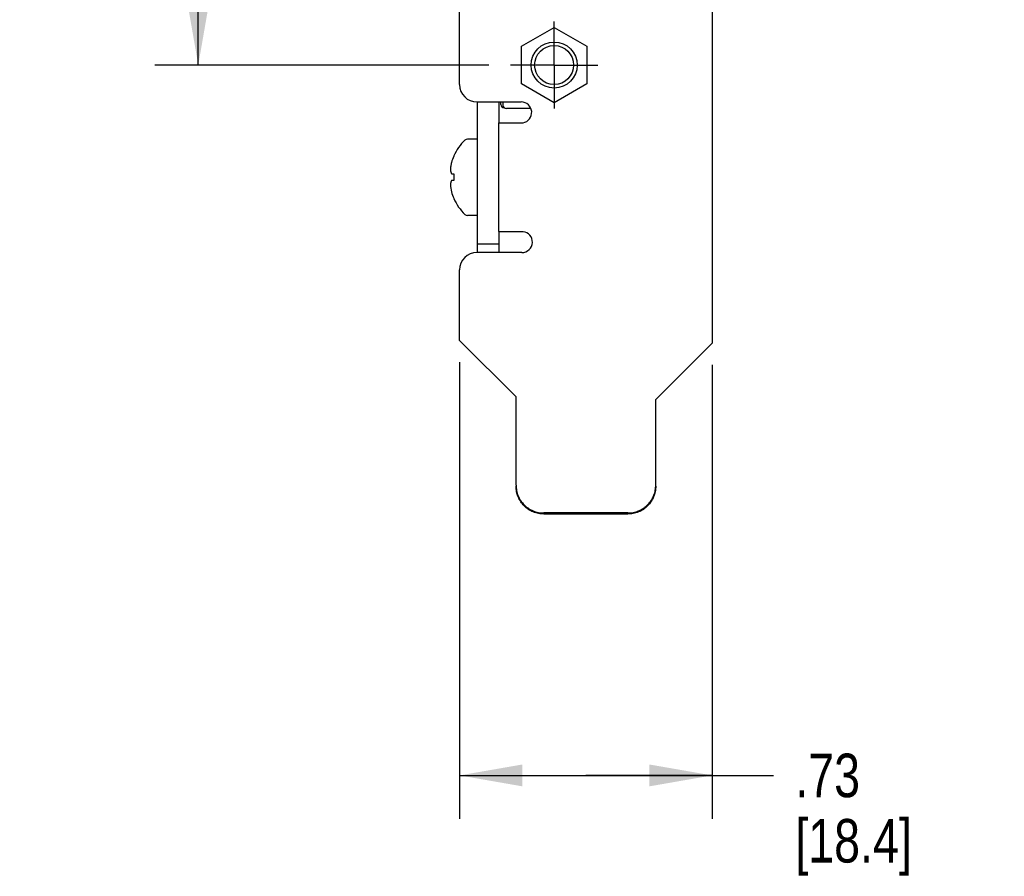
# Model space of a CAD drawing. Header units: inches. Extents: x 0 to 22, y 0 to 17.
# Tile 20 of 44: x 6.9 to 9.8, y 7.3 to 9.8. Entities that reach past the tile are written whole.
import ezdxf

# ---------------------------------------------------------------- set-up
doc = ezdxf.new("R2010")
doc.units = ezdxf.units.IN
doc.header["$LTSCALE"] = 1.21
doc.header["$MEASUREMENT"] = 0
doc.linetypes.add('CENTER', pattern=[0.6, 0.375, -0.075, 0.075, -0.075])
doc.layers.get('0').update_dxf_attribs({"linetype": 'CONTINUOUS'})
doc.layers.add('DEFAULT_1', color=7, linetype='CENTER')
doc.layers.add('DIMENSIONS', color=7, linetype='CONTINUOUS')
doc.styles.get("Standard").update_dxf_attribs({"font": 'txt', "width": 0.8})
doc.dimstyles.new('DIMSTYLE_1', dxfattribs={"dimtxt": 0.125, "dimasz": 0.18, "dimexe": 0.18, "dimexo": 0.0625, "dimgap": 0.09, "dimtad": 0, "dimtih": 1, "dimtoh": 1, "dimzin": 4, "dimdsep": 46, "dimtxsty": 'STANDARD', "dimblk": '_FILLED', "dimblk1": '_FILLED', "dimblk2": '_FILLED', "dimcen": 0.09, "dimadec": 0, "dimazin": 0, "dimtfac": 1, "dimtofl": 0, "dimtmove": 0, "dimatfit": 3, "dimldrblk": '_FILLED', "dimfxl": 1, "dimtolj": 1, "dimtzin": 4, "dimarcsym": 0})

# ---------------------------------------------------------------- blocks, each defined once
blk = doc.blocks.new('_FILLED')
at = {"color": 0, "linetype": 'BYBLOCK'}
blk.add_solid([(0, 0), (-1, 0.174), (-1, -0.174)], dxfattribs=at)
blk = doc.blocks.new('*D8')
at = {"layer": 'DIMENSIONS', "color": 2, "linetype": 'CONTINUOUS'}
for p, q in [((8.187, 8.7831), (8.187, 7.4723)), ((8.912, 8.7751), (8.912, 7.4723)), ((8.187, 7.5973), (8.5495, 7.5973)), ((8.912, 7.5973), (8.5495, 7.5973)), ((8.5495, 7.5973), (9.0879, 7.5973))]:
    blk.add_line(p, q, dxfattribs=at)
at = {"layer": 'DIMENSIONS', "color": 2, "linetype": 'CONTINUOUS', "xscale": 0.18, "yscale": 0.18, "zscale": 0.18, "rotation": 180}
blk.add_blockref('_FILLED', (8.187, 7.5973), dxfattribs=at)
at = {"layer": 'DIMENSIONS', "color": 2, "linetype": 'CONTINUOUS', "xscale": 0.18, "yscale": 0.18, "zscale": 0.18}
blk.add_blockref('_FILLED', (8.912, 7.5973), dxfattribs=at)
at = {"layer": 'DIMENSIONS', "color": 2, "linetype": 'CONTINUOUS', "insert": (9.1504, 7.6598), "char_height": 0.125, "width": 0.6, "attachment_point": 1, "line_spacing_factor": 0.9}
blk.add_mtext('.73\\P[18.4]', dxfattribs=at)
blk = doc.blocks.new('*D11')
at = {"layer": 'DIMENSIONS', "color": 2, "linetype": 'CONTINUOUS'}
for p, q in [((8.2711, 10.5856), (7.312, 10.5856)), ((7.437, 10.5856), (7.437, 10.3352)), ((7.437, 9.6356), (7.437, 9.8665)), ((8.2708, 9.6356), (7.312, 9.6356))]:
    blk.add_line(p, q, dxfattribs=at)
at = {"layer": 'DIMENSIONS', "color": 2, "linetype": 'CONTINUOUS', "xscale": 0.18, "yscale": 0.18, "zscale": 0.18}
for p, rotation in [((7.437, 10.5856), 90), ((7.437, 9.6356), 270)]:
    blk.add_blockref('_FILLED', p, dxfattribs=dict(at, rotation=rotation))
at = {"layer": 'DIMENSIONS', "color": 2, "linetype": 'CONTINUOUS', "insert": (7.437, 10.2727), "char_height": 0.125, "width": 1.025, "attachment_point": 2, "line_spacing_factor": 0.9}
blk.add_mtext('.95{\\Ftxt.shx;\\W1.000000;\\H0.125000; }[24.1]\\PTYP', dxfattribs=at)

msp = doc.modelspace()

# ---------------------------------------------------------------- linework, layer by layer
at = {"color": 3, "linetype": 'CONTINUOUS'}
for p, q in [((8.912, 12.8536), (8.912, 8.8376)), ((8.187, 9.5796), (8.187, 11.1696)), ((8.237, 9.5296), (8.364, 9.5296)), ((8.299, 9.4696), (8.369, 9.4696)), ((8.299, 9.4696), (8.299, 9.1576)), ((8.299, 9.1576), (8.369, 9.1576)), ((8.366, 9.0976), (8.237, 9.0976)), ((8.187, 8.8456), (8.187, 9.0476)), ((8.349, 8.6836), (8.187, 8.8456)), ((8.912, 8.8376), (8.75, 8.6756)), ((8.349, 8.43), (8.349, 8.6836)), ((8.75, 8.43), (8.75, 8.6756)), ((8.67, 8.3503), (8.429, 8.3503))]:
    msp.add_line(p, q, dxfattribs=at)
at = {"color": 7, "linetype": 'CONTINUOUS'}
for p, q in [((8.3649, 9.6896), (8.4584, 9.7436)), ((8.4584, 9.7436), (8.5519, 9.6896)), ((8.3649, 9.5816), (8.3649, 9.6896)), ((8.5519, 9.6896), (8.5519, 9.5816)), ((8.4584, 9.5276), (8.3649, 9.5816)), ((8.5519, 9.5816), (8.4584, 9.5276)), ((8.2375, 9.5296), (8.2375, 9.0976)), ((8.3, 9.5296), (8.3, 9.4696)), ((8.3054, 9.5226), (8.3054, 9.5296)), ((8.3114, 9.5296), (8.3114, 9.5206)), ((8.3915, 9.5106), (8.3214, 9.5106)), ((8.2375, 9.4231), (8.2095, 9.4231)), ((8.1706, 9.3746), (8.1708, 9.3744)), ((8.1707, 9.3741), (8.1706, 9.3738)), ((8.1708, 9.3744), (8.1707, 9.3741)), ((8.1639, 9.3231), (8.1706, 9.3231)), ((8.1706, 9.3041), (8.1639, 9.3041)), ((8.1706, 9.3231), (8.1707, 9.3231)), ((8.1708, 9.3041), (8.1706, 9.3041)), ((8.1707, 9.3231), (8.1708, 9.3231)), ((8.1708, 9.2527), (8.1706, 9.2526)), ((8.2375, 9.2041), (8.2095, 9.2041)), ((8.3, 9.1576), (8.3, 9.0976)), ((8.2375, 9.1226), (8.3, 9.1226)), ((8.67, 8.3473), (8.429, 8.3473))]:
    msp.add_line(p, q, dxfattribs=at)
for radius in [0.066, 0.056]:
    msp.add_circle((8.4584, 9.6356), radius, dxfattribs=at)
at = {"color": 3, "linetype": 'CONTINUOUS'}
for centre, radius, start, end in [((8.237, 9.5796), 0.05, 180, 270), ((8.364, 9.4996), 0.03, 279.5941, 90), ((8.366, 9.1276), 0.03, 270, 84.2608), ((8.237, 9.0476), 0.05, 90, 180), ((8.6711, 8.43), 0.0789, 357.8098, 359.9985)]:
    msp.add_arc(centre, radius, start, end, dxfattribs=at)
at = {"color": 7, "linetype": 'CONTINUOUS'}
for centre, radius, start, end in [((8.3154, 9.5226), 0.01, 179.9848, 269.9848), ((8.3214, 9.5206), 0.01, 179.9848, 269.9848), ((8.3063, 9.3136), 0.1489, 134.2298, 155.7812), ((8.2095, 9.4131), 0.01, 90, 134.2298), ((8.272, 9.3279), 0.1117, 165.6262, 168.332), ((8.3063, 9.3136), 0.1486, 156.0708, 163.5774), ((8.2702, 9.3282), 0.1098, 173.6643, 176.4486), ((8.1976, 9.339), 0.0372, 186.1363, 189.7386), ((8.1985, 9.3391), 0.0381, 189.7336, 193.3017), ((8.2706, 9.3281), 0.1103, 170.9792, 173.663), ((8.1997, 9.3394), 0.0393, 193.2941, 196.8135), ((8.2712, 9.328), 0.1109, 168.334, 170.9778), ((8.2012, 9.3398), 0.0409, 196.8039, 200.3409), ((8.2032, 9.3406), 0.043, 200.3292, 203.9589), ((8.1999, 9.2877), 0.0396, 163.1972, 166.6953), ((8.2015, 9.2872), 0.0413, 159.6723, 163.1829), ((8.2035, 9.2865), 0.0434, 156.0578, 159.6542), ((8.3404, 9.3136), 0.1698, 176.8012, 183.1988), ((8.1977, 9.2882), 0.0374, 170.2673, 173.8578), ((8.2709, 9.2991), 0.1105, 183.5672, 194.3956), ((8.1987, 9.288), 0.0383, 166.7067, 170.2581), ((8.3063, 9.3136), 0.1486, 196.4226, 203.9292), ((8.3072, 9.3136), 0.1493, 203.8007, 204.051), ((8.3063, 9.3136), 0.1489, 204.2188, 225.7702), ((8.2095, 9.2141), 0.01, 225.7702, 270)]:
    msp.add_arc(centre, radius, start, end, dxfattribs=at)
at = {"color": 3, "linetype": 'CONTINUOUS'}
for points, knots in [([(8.349, 8.43), (8.349, 8.4248), (8.3498, 8.417), (8.3523, 8.4068), (8.355, 8.3995), (8.3583, 8.3924), (8.3637, 8.3834), (8.3721, 8.3733), (8.3822, 8.365), (8.3912, 8.3596), (8.3983, 8.3563), (8.4057, 8.3536), (8.4159, 8.3511), (8.4238, 8.3503), (8.429, 8.3503)], [0, 0, 0, 0, 0.124648, 0.18713, 0.249587, 0.312041, 0.374513, 0.499391, 0.624361, 0.686946, 0.749551, 0.812193, 0.874885, 1, 1, 1, 1]), ([(8.67, 8.3503), (8.6751, 8.3503), (8.6828, 8.351), (8.6927, 8.3535), (8.6999, 8.356), (8.7069, 8.3592), (8.7135, 8.363), (8.7198, 8.3675), (8.7275, 8.3742), (8.7342, 8.382), (8.7396, 8.3906), (8.7431, 8.3974), (8.7459, 8.4045), (8.7487, 8.4143), (8.7497, 8.4219), (8.7499, 8.427)], [0, 0, 0, 0, 0.125084, 0.187762, 0.250391, 0.312982, 0.375551, 0.438108, 0.500644, 0.625505, 0.687968, 0.750408, 0.812845, 0.875301, 1, 1, 1, 1])]:
    msp.add_open_spline(points, degree=3, knots=knots, dxfattribs=at)
at = {"color": 7, "linetype": 'CONTINUOUS'}
for points, knots in [([(8.429, 8.3473), (8.4238, 8.3473), (8.4159, 8.348), (8.4057, 8.3506), (8.3983, 8.3532), (8.3912, 8.3566), (8.3822, 8.3619), (8.3721, 8.3702), (8.3637, 8.3804), (8.3583, 8.3893), (8.355, 8.3964), (8.3523, 8.4038), (8.3498, 8.4139), (8.349, 8.4217), (8.349, 8.427)], [0, 0, 0, 0, 0.125115, 0.187807, 0.250449, 0.313054, 0.375639, 0.500609, 0.625487, 0.687959, 0.750413, 0.81287, 0.875352, 1, 1, 1, 1]), ([(8.75, 8.427), (8.75, 8.4217), (8.7492, 8.4139), (8.7467, 8.4038), (8.744, 8.3964), (8.7407, 8.3893), (8.7353, 8.3804), (8.7269, 8.3702), (8.7167, 8.3619), (8.7078, 8.3566), (8.7007, 8.3532), (8.6932, 8.3506), (8.6831, 8.348), (8.6752, 8.3473), (8.67, 8.3473)], [0, 0, 0, 0, 0.124648, 0.18713, 0.249587, 0.312041, 0.374513, 0.499391, 0.624361, 0.686946, 0.749551, 0.812193, 0.874885, 1, 1, 1, 1])]:
    msp.add_open_spline(points, degree=3, knots=knots, dxfattribs=at)
at = {"layer": 'DEFAULT_1', "color": 7, "linetype": 'CENTER'}
for q in [(8.4584, 9.7607), (8.3333, 9.6356), (8.5835, 9.6356), (8.4584, 9.5105)]:
    msp.add_line((8.4584, 9.6356), q, dxfattribs=at)

# ---------------------------------------------------------------- dimensions: what is measured, and where the dimension line sits
at = {"layer": 'DIMENSIONS', "color": 2, "linetype": 'CONTINUOUS'}
dim = msp.add_linear_dim(base=(7.437, 9.6356), p1=(8.2711, 10.5856), p2=(8.2708, 9.6356), angle=270, text='<>\\PTYP', dimstyle='DIMSTYLE_1', dxfattribs=at)
dim.commit()
dim.dimension.update_dxf_attribs({"geometry": '*D11', "text_midpoint": (7.337, 10.1009), "dimtype": 160})
dim = msp.add_linear_dim(base=(8.1869880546, 7.5972580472), p1=(8.9119880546, 8.7750866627), p2=(8.1869880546, 8.7830866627), angle=180, dimstyle='DIMSTYLE_1', dxfattribs=at)
dim.commit()
dim.dimension.update_dxf_attribs({"geometry": '*D8', "text_midpoint": (9.4503652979, 7.5035080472), "dimtype": 160})

doc.saveas('drawing.dxf')
